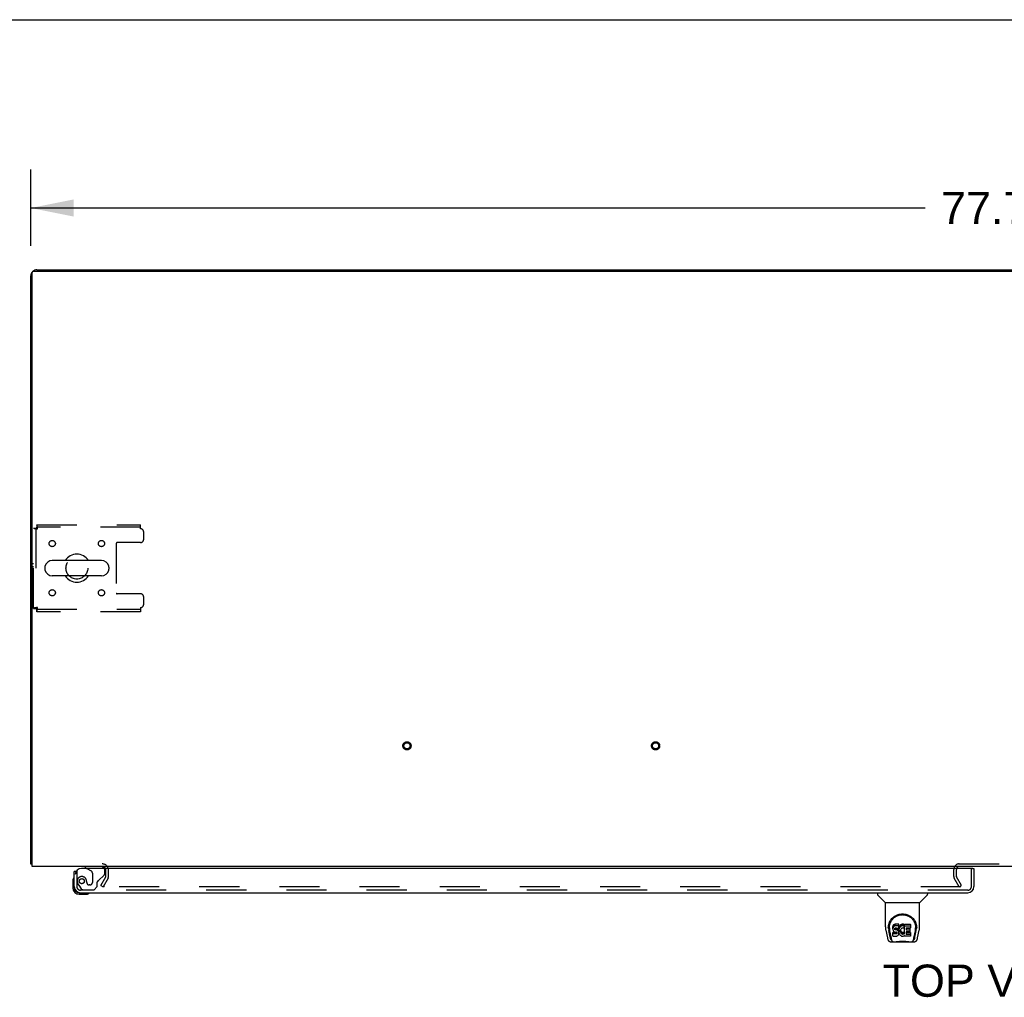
# Model space of a CAD drawing. Header units: inches. Extents: x 0 to 293, y 0 to 190.
# Tile 55 of 65: x 62 to 102, y 150 to 190. Entities that reach past the tile are written whole.
import ezdxf

# ---------------------------------------------------------------- set-up
doc = ezdxf.new("R2010")
doc.units = ezdxf.units.IN
doc.header["$LTSCALE"] = 16.12069
doc.header["$MEASUREMENT"] = 0
doc.linetypes.add('HIDDEN', pattern=[0.2, 0.1, -0.1])
doc.layers.get('0').update_dxf_attribs({"linetype": 'CONTINUOUS'})
for name, color, linetype in [('DEFAULT_2', 8, 'HIDDEN'), ('DIMENSIONS', 7, 'CONTINUOUS'), ('LEFTHAND_DOOR_ASSEMBLY', 7, 'CONTINUOUS'), ('WITNESSMARKS', 7, 'CONTINUOUS')]:
    doc.layers.add(name, color=color, linetype=linetype)
doc.styles.get("Standard").update_dxf_attribs({"font": 'arial.ttf'})
doc.dimstyles.new('DIMSTYLE_1', dxfattribs={"dimtxt": 1.293103, "dimasz": 1.724138, "dimexe": 0.09, "dimexo": 0.07, "dimgap": 0.0375, "dimtad": 0, "dimtih": 1, "dimtoh": 1, "dimzin": 4, "dimdsep": 46, "dimtxsty": 'Standard', "dimblk": '_FILLED', "dimblk1": '_FILLED', "dimblk2": '_FILLED', "dimcen": 0.09, "dimadec": 3, "dimazin": 1, "dimtfac": 1, "dimtdec": 3, "dimtofl": 0, "dimtmove": 0, "dimatfit": 3, "dimldrblk": '_FILLED', "dimfxl": 0, "dimtolj": 1, "dimtzin": 4, "dimarcsym": 0})

# ---------------------------------------------------------------- blocks, each defined once
blk = doc.blocks.new('_FILLED')
at = {"color": 0, "linetype": 'ByBlock'}
blk.add_solid([(0, 0), (-1, 0.2), (-1, -0.2)], dxfattribs=at)
blk = doc.blocks.new('*D1')
at = {"layer": 'DIMENSIONS', "color": 2, "linetype": 'Continuous'}
for p, q in [((62.806, 180.552), (62.806, 183.631)), ((140.556, 180.552), (140.556, 183.631)), ((62.806, 182.08), (98.775, 182.08)), ((140.556, 182.08), (104.587, 182.08))]:
    blk.add_line(p, q, dxfattribs=at)
at = {"layer": 'DIMENSIONS', "color": 2, "linetype": 'Continuous', "xscale": 1.724137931, "yscale": 1.724137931, "zscale": 1.724137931, "rotation": 180}
blk.add_blockref('_FILLED', (62.806, 182.08), dxfattribs=at)
at = {"layer": 'DIMENSIONS', "color": 2, "linetype": 'Continuous', "xscale": 1.724137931, "yscale": 1.724137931, "zscale": 1.724137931}
blk.add_blockref('_FILLED', (140.556, 182.08), dxfattribs=at)
at = {"layer": 'DIMENSIONS', "color": 2, "linetype": 'Continuous', "insert": (101.681, 182.726), "char_height": 1.2931, "width": 4.51865, "attachment_point": 2, "line_spacing_factor": 0.9}
blk.add_mtext('77.75', dxfattribs=at)

msp = doc.modelspace()

# ---------------------------------------------------------------- linework, layer by layer
at = {"color": 7, "linetype": 'Continuous'}
for p, q in [((0, 189.655), (293.103, 189.655)), ((70.306, 179.591), (70.306, 179.539)), ((70.306, 179.591), (133.056, 179.591)), ((101.681, 179.591), (101.681, 179.539)), ((63.373, 167.635), (63.373, 167.547)), ((65.648, 167.897), (63.673, 167.897)), ((65.948, 167.635), (65.948, 167.547)), ((65.648, 167.285), (63.673, 167.285)), ((62.858, 155.695), (62.806, 155.695))]:
    msp.add_line(p, q, dxfattribs=at)
at = {"color": 3, "linetype": 'Continuous'}
for p, q in [((62.858, 155.591), (62.858, 179.479)), ((62.918, 179.539), (140.444, 179.539)), ((63.053, 179.591), (70.306, 179.591)), ((62.806, 155.695), (62.806, 179.345)), ((140.504, 155.591), (62.858, 155.591))]:
    msp.add_line(p, q, dxfattribs=at)
for points in [[(62.834, 155.681), (62.83, 155.682), (62.827, 155.682), (62.824, 155.683), (62.821, 155.684), (62.818, 155.685), (62.816, 155.686), (62.813, 155.687), (62.811, 155.688), (62.81, 155.689), (62.809, 155.69), (62.808, 155.691), (62.807, 155.692), (62.806, 155.694), (62.806, 155.695)], [(62.858, 155.675), (62.858, 155.675), (62.854, 155.677), (62.85, 155.678), (62.846, 155.679), (62.842, 155.679), (62.834, 155.681)]]:
    msp.add_lwpolyline(points, dxfattribs=at)
for centre, radius, start, end in [((63.053, 179.345), 0.246, 140.5601, 180), ((62.918, 179.479), 0.06, 90, 180), ((63.053, 179.345), 0.246, 90, 129.4399), ((63.053, 155.838), 0.246, 215.3368, 216.0831), ((65.685, 155.449), 0.142, 26.4666, 90), ((100.15, 155.476), 0.115, 115.1781, 161.7549)]:
    msp.add_arc(centre, radius, start, end, dxfattribs=at)
at = {"color": 7, "linetype": 'Continuous'}
for centre, radius, start, end in [((64.66, 167.591), 0.562, 32.9567, 147.0433), ((63.517, 167.635), 0.144, 164.3697, 180), ((63.517, 167.547), 0.144, 180, 195.6303), ((63.673, 167.591), 0.306, 90, 164.3697), ((65.648, 167.591), 0.306, 15.6303, 90), ((65.804, 167.635), 0.144, 0, 15.6303), ((65.804, 167.547), 0.144, 344.3697, 360), ((63.673, 167.591), 0.306, 195.6303, 270), ((64.66, 167.591), 0.562, 212.956, 327.044), ((65.648, 167.591), 0.306, 270, 344.3697)]:
    msp.add_arc(centre, radius, start, end, dxfattribs=at)
at = {"layer": 'DEFAULT_2', "color": 8, "linetype": 'HIDDEN'}
for p, q in [((62.91, 165.975), (62.91, 169.207)), ((62.91, 169.207), (63.014, 169.207)), ((63.014, 169.207), (63.014, 165.975)), ((63.044, 169.341), (63.044, 169.237)), ((63.044, 169.341), (67.223, 169.341)), ((67.223, 169.237), (63.044, 169.237)), ((63.077, 169.174), (63.073, 169.188)), ((67.223, 169.174), (67.223, 169.341)), ((67.348, 168.747), (67.348, 169.049)), ((66.248, 168.592), (66.248, 166.59)), ((67.223, 168.622), (66.278, 168.622)), ((67.223, 166.56), (66.278, 166.56)), ((67.348, 166.133), (67.348, 166.435)), ((62.91, 165.975), (63.014, 165.975)), ((63.044, 165.841), (63.044, 165.945)), ((63.044, 165.945), (67.223, 165.945)), ((63.077, 166.008), (63.063, 166.003)), ((67.223, 166.008), (67.223, 165.841)), ((67.223, 165.841), (63.044, 165.841)), ((100.15, 155.695), (103.212, 155.695)), ((65.827, 155.187), (65.827, 155.449)), ((65.931, 155.187), (65.931, 155.449)), ((99.931, 155.187), (99.931, 155.476)), ((100.035, 155.187), (100.035, 155.476)), ((65.627, 154.831), (65.823, 155.17)), ((65.913, 155.118), (65.717, 154.779)), ((100.146, 154.779), (99.95, 155.118)), ((100.236, 154.831), (100.04, 155.17)), ((65.627, 154.831), (65.717, 154.779)), ((100.213, 154.779), (65.763, 154.779)), ((100.146, 154.779), (100.236, 154.831))]:
    msp.add_line(p, q, dxfattribs=at)
for points in [[(62.91, 169.207), (62.911, 169.205), (62.914, 169.202), (62.92, 169.2), (62.927, 169.198), (62.936, 169.195), (62.947, 169.193), (62.959, 169.191), (62.973, 169.188), (62.988, 169.186), (63.005, 169.184), (63.022, 169.181), (63.04, 169.179), (63.059, 169.177), (63.077, 169.174)], [(63.014, 169.207), (63.015, 169.205), (63.016, 169.202), (63.018, 169.2), (63.021, 169.198), (63.024, 169.195), (63.028, 169.193), (63.033, 169.191), (63.038, 169.188), (63.044, 169.186), (63.05, 169.184), (63.056, 169.181), (63.063, 169.179), (63.077, 169.174)], [(63.077, 169.174), (63.075, 169.193), (63.073, 169.211), (63.07, 169.229), (63.068, 169.247), (63.066, 169.263), (63.063, 169.278), (63.061, 169.292), (63.058, 169.305), (63.056, 169.316), (63.054, 169.325), (63.051, 169.332), (63.049, 169.337), (63.047, 169.34), (63.044, 169.341)], [(63.073, 169.188), (63.07, 169.195), (63.068, 169.201), (63.066, 169.208), (63.063, 169.213), (63.061, 169.219), (63.058, 169.223), (63.056, 169.227), (63.054, 169.231), (63.051, 169.234), (63.049, 169.236), (63.047, 169.237), (63.044, 169.237)], [(63.077, 166.008), (63.059, 166.006), (63.04, 166.003), (63.022, 166.001), (63.005, 165.999), (62.988, 165.996), (62.973, 165.994), (62.959, 165.992), (62.947, 165.989), (62.936, 165.987), (62.927, 165.985), (62.92, 165.982), (62.914, 165.98), (62.911, 165.978), (62.91, 165.975)], [(63.063, 166.003), (63.056, 166.001), (63.05, 165.999), (63.044, 165.996), (63.038, 165.994), (63.033, 165.992), (63.028, 165.989), (63.024, 165.987), (63.021, 165.985), (63.018, 165.982), (63.016, 165.98), (63.015, 165.978), (63.014, 165.975)], [(63.044, 165.841), (63.047, 165.842), (63.049, 165.845), (63.051, 165.851), (63.054, 165.858), (63.056, 165.867), (63.058, 165.878), (63.061, 165.89), (63.063, 165.904), (63.066, 165.919), (63.068, 165.936), (63.07, 165.953), (63.073, 165.971), (63.075, 165.989), (63.077, 166.008)], [(63.044, 165.945), (63.047, 165.946), (63.049, 165.947), (63.051, 165.949), (63.054, 165.951), (63.056, 165.955), (63.058, 165.959), (63.061, 165.964), (63.063, 165.969), (63.066, 165.975), (63.068, 165.981), (63.07, 165.987), (63.073, 165.994), (63.077, 166.008)], [(65.745, 154.804), (65.744, 154.802), (65.743, 154.8), (65.743, 154.798), (65.743, 154.796), (65.743, 154.796)], [(65.743, 154.796), (65.743, 154.794), (65.743, 154.792), (65.744, 154.79), (65.745, 154.789), (65.746, 154.787), (65.747, 154.785), (65.749, 154.784), (65.75, 154.782), (65.752, 154.781), (65.754, 154.78), (65.756, 154.78)], [(65.763, 154.779), (65.761, 154.779), (65.758, 154.779), (65.756, 154.78)]]:
    msp.add_lwpolyline(points, dxfattribs=at)
for centre, radius in [((63.671, 168.581), 0.125), ((65.65, 168.581), 0.125), ((64.66, 167.591), 0.438), ((63.671, 166.602), 0.125), ((65.65, 166.602), 0.125), ((77.938, 160.445), 0.164), ((77.938, 160.445), 0.124), ((87.938, 160.445), 0.164), ((87.938, 160.445), 0.124)]:
    msp.add_circle(centre, radius, dxfattribs=at)
for centre, radius, start, end in [((67.223, 169.049), 0.125, 0, 90), ((67.223, 168.747), 0.125, 270, 360), ((66.278, 168.592), 0.03, 90, 180), ((66.278, 166.59), 0.03, 180, 270), ((67.223, 166.435), 0.125, 0, 90), ((67.223, 166.133), 0.125, 270, 360), ((65.685, 155.449), 0.246, 0, 90), ((100.15, 155.476), 0.219, 90, 180), ((65.685, 155.449), 0.142, 0, 26.4666), ((100.15, 155.476), 0.115, 161.7549, 180), ((100.15, 155.476), 0.115, 90, 115.1781), ((65.794, 155.187), 0.033, 330, 360), ((65.794, 155.187), 0.137, 330, 360), ((100.068, 155.187), 0.137, 180, 210), ((100.068, 155.187), 0.033, 180, 210)]:
    msp.add_arc(centre, radius, start, end, dxfattribs=at)
at = {"layer": 'LEFTHAND_DOOR_ASSEMBLY', "color": 3, "linetype": 'Continuous'}
for p, q in [((64.556, 154.78), (64.556, 155.387)), ((100.682, 155.512), (64.848, 155.512)), ((100.744, 155.512), (100.744, 154.78)), ((64.803, 154.533), (100.497, 154.533))]:
    msp.add_line(p, q, dxfattribs=at)
at = {"layer": 'LEFTHAND_DOOR_ASSEMBLY', "color": 7, "linetype": 'Continuous'}
for p, q in [((64.632, 155.387), (64.556, 155.387)), ((64.998, 155.591), (64.998, 155.552)), ((64.998, 155.552), (65.067, 155.512)), ((100.682, 155.512), (100.744, 155.512)), ((64.496, 154.992), (64.496, 154.736)), ((64.556, 154.78), (64.556, 154.736)), ((64.759, 154.533), (64.803, 154.533)), ((64.759, 154.473), (65.016, 154.473)), ((65.054, 154.476), (65.016, 154.473)), ((96.865, 154.533), (96.865, 154.471)), ((98.873, 154.533), (98.873, 154.471)), ((97.174, 154.145), (96.876, 154.443)), ((97.18, 154.139), (98.558, 154.139)), ((97.18, 153.167), (97.18, 154.139)), ((98.558, 153.168), (98.558, 154.139)), ((98.564, 154.145), (98.861, 154.443)), ((97.576, 153.268), (97.552, 153.261)), ((97.715, 153.268), (97.576, 153.268)), ((97.576, 153.201), (97.576, 153.268)), ((97.717, 153.225), (97.715, 153.268)), ((97.715, 153.201), (97.715, 153.268)), ((97.853, 153.265), (97.832, 153.26)), ((97.876, 153.267), (97.853, 153.265)), ((97.853, 153.198), (97.853, 153.265)), ((97.876, 153.267), (97.898, 153.266)), ((97.876, 153.2), (97.876, 153.267)), ((97.909, 153.265), (97.898, 153.266)), ((97.898, 153.2), (97.898, 153.266)), ((97.92, 153.261), (97.909, 153.265)), ((97.909, 153.198), (97.909, 153.265)), ((97.949, 153.266), (98.185, 153.266)), ((97.949, 152.874), (97.949, 153.266)), ((97.195, 153.025), (97.26, 152.719)), ((97.298, 153.113), (97.298, 153.112)), ((97.305, 153.199), (97.304, 153.135)), ((97.367, 152.747), (97.314, 153.017)), ((97.342, 153.126), (97.342, 153.102)), ((97.351, 153.005), (97.408, 152.712)), ((97.484, 153.171), (97.483, 153.147)), ((97.483, 153.081), (97.483, 153.147)), ((97.484, 153.104), (97.483, 153.081)), ((97.483, 153.081), (97.483, 153.057)), ((97.483, 153.057), (97.487, 153.033)), ((97.49, 153.194), (97.484, 153.171)), ((97.484, 153.104), (97.484, 153.171)), ((97.49, 153.128), (97.484, 153.104)), ((97.485, 152.795), (97.485, 152.936)), ((97.487, 153.033), (97.496, 153.011)), ((97.499, 153.217), (97.49, 153.194)), ((97.49, 153.128), (97.49, 153.194)), ((97.499, 153.15), (97.49, 153.128)), ((97.549, 152.941), (97.49, 152.941)), ((97.49, 152.874), (97.49, 152.941)), ((97.549, 152.875), (97.49, 152.874)), ((97.496, 153.011), (97.509, 152.991)), ((97.513, 153.237), (97.499, 153.217)), ((97.499, 153.15), (97.499, 153.217)), ((97.513, 153.17), (97.499, 153.15)), ((97.509, 152.991), (97.525, 152.973)), ((97.521, 153.245), (97.513, 153.237)), ((97.513, 153.17), (97.513, 153.237)), ((97.521, 153.178), (97.513, 153.17)), ((97.531, 153.251), (97.521, 153.245)), ((97.521, 153.178), (97.521, 153.245)), ((97.531, 153.184), (97.521, 153.178)), ((97.525, 152.973), (97.545, 152.96)), ((97.552, 153.261), (97.531, 153.251)), ((97.531, 153.184), (97.531, 153.251)), ((97.552, 153.194), (97.531, 153.184)), ((97.545, 152.96), (97.556, 152.956)), ((97.61, 152.942), (97.549, 152.941)), ((97.549, 152.875), (97.549, 152.941)), ((97.61, 152.875), (97.549, 152.875)), ((97.552, 153.194), (97.552, 153.261)), ((97.576, 153.201), (97.552, 153.194)), ((97.554, 153.084), (97.556, 153.099)), ((97.554, 153.061), (97.554, 153.084)), ((97.554, 153.069), (97.554, 153.084)), ((97.554, 153.061), (97.554, 153.069)), ((97.557, 153.054), (97.554, 153.061)), ((97.556, 153.099), (97.56, 153.106)), ((97.556, 152.956), (97.568, 152.954)), ((97.557, 153.054), (97.557, 153.099)), ((97.561, 153.048), (97.557, 153.054)), ((97.56, 153.106), (97.565, 153.11)), ((97.561, 153.048), (97.561, 153.107)), ((97.567, 153.044), (97.561, 153.048)), ((97.565, 153.11), (97.58, 153.115)), ((97.582, 153.107), (97.567, 153.111)), ((97.567, 153.111), (97.567, 153.111)), ((97.567, 153.044), (97.567, 153.111)), ((97.582, 153.04), (97.567, 153.044)), ((97.568, 152.954), (97.615, 152.954)), ((97.715, 153.201), (97.576, 153.201)), ((97.58, 153.115), (97.595, 153.116)), ((97.606, 153.107), (97.582, 153.107)), ((97.582, 153.04), (97.582, 153.107)), ((97.606, 153.041), (97.582, 153.04)), ((97.595, 153.116), (97.707, 153.116)), ((97.63, 153.106), (97.606, 153.107)), ((97.606, 153.041), (97.606, 153.107)), ((97.63, 153.039), (97.606, 153.041)), ((97.625, 152.943), (97.61, 152.942)), ((97.61, 152.875), (97.61, 152.942)), ((97.625, 152.876), (97.61, 152.875)), ((97.615, 152.954), (97.623, 152.953)), ((97.623, 152.953), (97.63, 152.951)), ((97.631, 152.946), (97.625, 152.943)), ((97.625, 152.876), (97.625, 152.943)), ((97.631, 152.88), (97.625, 152.876)), ((97.653, 153.101), (97.63, 153.106)), ((97.63, 153.039), (97.63, 153.106)), ((97.653, 153.034), (97.63, 153.039)), ((97.63, 152.951), (97.636, 152.946)), ((97.633, 152.948), (97.631, 152.946)), ((97.631, 152.88), (97.631, 152.946)), ((97.637, 152.885), (97.631, 152.88)), ((97.636, 152.946), (97.641, 152.94)), ((97.637, 152.885), (97.637, 152.944)), ((97.646, 152.897), (97.637, 152.885)), ((97.641, 152.94), (97.647, 152.926)), ((97.646, 152.897), (97.646, 152.928)), ((97.649, 152.904), (97.646, 152.897)), ((97.647, 152.926), (97.65, 152.911)), ((97.649, 152.904), (97.649, 152.916)), ((97.65, 152.911), (97.649, 152.904)), ((97.664, 153.096), (97.653, 153.101)), ((97.653, 153.034), (97.653, 153.101)), ((97.664, 153.029), (97.653, 153.034)), ((97.674, 153.089), (97.664, 153.096)), ((97.664, 153.029), (97.664, 153.096)), ((97.674, 153.022), (97.664, 153.029)), ((97.691, 153.072), (97.674, 153.089)), ((97.674, 153.022), (97.674, 153.089)), ((97.691, 153.006), (97.674, 153.022)), ((97.704, 153.052), (97.691, 153.072)), ((97.691, 153.006), (97.691, 153.072)), ((97.704, 152.986), (97.691, 153.006)), ((97.714, 153.03), (97.704, 153.052)), ((97.704, 152.986), (97.704, 153.052)), ((97.714, 152.963), (97.704, 152.986)), ((97.706, 152.847), (97.715, 152.869)), ((97.707, 153.116), (97.713, 153.117)), ((97.713, 153.117), (97.715, 153.122)), ((97.715, 153.026), (97.714, 153.03)), ((97.714, 152.963), (97.714, 153.03)), ((97.72, 152.94), (97.714, 152.963)), ((97.717, 153.159), (97.715, 153.201)), ((97.715, 153.122), (97.716, 153.135)), ((97.719, 153.104), (97.715, 153.06)), ((97.715, 152.993), (97.715, 153.06)), ((97.719, 153.037), (97.715, 152.993)), ((97.715, 152.993), (97.716, 152.971)), ((97.715, 152.869), (97.721, 152.893)), ((97.716, 153.135), (97.717, 153.159)), ((97.716, 152.971), (97.719, 152.949)), ((97.717, 153.159), (97.717, 153.225)), ((97.724, 153.126), (97.719, 153.104)), ((97.719, 153.037), (97.719, 153.104)), ((97.724, 153.059), (97.719, 153.037)), ((97.719, 152.949), (97.723, 152.927)), ((97.723, 152.916), (97.72, 152.94)), ((97.721, 152.893), (97.723, 152.916)), ((97.723, 152.916), (97.723, 152.931)), ((97.723, 152.927), (97.73, 152.906)), ((97.73, 153.148), (97.724, 153.126)), ((97.724, 153.059), (97.724, 153.126)), ((97.73, 153.081), (97.724, 153.059)), ((97.738, 153.168), (97.73, 153.148)), ((97.73, 153.081), (97.73, 153.148)), ((97.738, 153.101), (97.73, 153.081)), ((97.73, 152.906), (97.752, 152.866)), ((97.749, 153.188), (97.738, 153.168)), ((97.738, 153.101), (97.738, 153.168)), ((97.749, 153.121), (97.738, 153.101)), ((97.762, 153.206), (97.749, 153.188)), ((97.749, 153.121), (97.749, 153.188)), ((97.762, 153.139), (97.749, 153.121)), ((97.752, 152.866), (97.764, 152.848)), ((97.777, 153.223), (97.762, 153.206)), ((97.762, 153.139), (97.762, 153.206)), ((97.777, 153.156), (97.762, 153.139)), ((97.793, 153.238), (97.777, 153.223)), ((97.777, 153.156), (97.777, 153.223)), ((97.793, 153.171), (97.777, 153.156)), ((97.785, 153.009), (97.784, 152.982)), ((97.784, 152.982), (97.786, 152.969)), ((97.788, 153.035), (97.785, 153.009)), ((97.786, 152.969), (97.786, 153.009)), ((97.786, 152.969), (97.789, 152.956)), ((97.787, 153.028), (97.789, 153.023)), ((97.792, 153.048), (97.788, 153.035)), ((97.789, 153.023), (97.799, 152.998)), ((97.789, 152.956), (97.789, 153.023)), ((97.789, 152.956), (97.799, 152.931)), ((97.798, 153.06), (97.792, 153.048)), ((97.811, 153.251), (97.793, 153.238)), ((97.793, 153.171), (97.793, 153.238)), ((97.811, 153.184), (97.793, 153.171)), ((97.812, 153.083), (97.798, 153.06)), ((97.799, 152.998), (97.812, 152.975)), ((97.799, 152.931), (97.799, 152.998)), ((97.799, 152.931), (97.812, 152.908)), ((97.832, 153.26), (97.811, 153.251)), ((97.811, 153.184), (97.811, 153.251)), ((97.832, 153.193), (97.811, 153.184)), ((97.82, 153.093), (97.812, 153.083)), ((97.812, 152.975), (97.821, 152.965)), ((97.812, 152.908), (97.812, 152.975)), ((97.812, 152.908), (97.821, 152.898)), ((97.831, 153.101), (97.82, 153.093)), ((97.821, 152.965), (97.831, 152.956)), ((97.821, 152.898), (97.821, 152.965)), ((97.821, 152.898), (97.831, 152.889)), ((97.856, 153.111), (97.831, 153.101)), ((97.831, 152.956), (97.842, 152.948)), ((97.831, 152.889), (97.831, 152.956)), ((97.831, 152.889), (97.842, 152.881)), ((97.832, 153.193), (97.832, 153.26)), ((97.853, 153.198), (97.832, 153.193)), ((97.842, 152.948), (97.855, 152.943)), ((97.842, 152.881), (97.842, 152.948)), ((97.842, 152.881), (97.855, 152.877)), ((97.876, 153.2), (97.853, 153.198)), ((97.855, 152.943), (97.868, 152.941)), ((97.855, 152.877), (97.855, 152.943)), ((97.855, 152.877), (97.868, 152.874)), ((97.869, 153.115), (97.856, 153.111)), ((97.868, 152.941), (97.881, 152.941)), ((97.868, 152.874), (97.868, 152.941)), ((97.868, 152.874), (97.881, 152.874)), ((97.882, 153.115), (97.869, 153.115)), ((97.898, 153.2), (97.876, 153.2)), ((97.881, 152.941), (97.894, 152.943)), ((97.881, 152.874), (97.881, 152.941)), ((97.881, 152.874), (97.894, 152.876)), ((97.895, 153.111), (97.882, 153.115)), ((97.894, 152.943), (97.907, 152.947)), ((97.894, 152.876), (97.894, 152.943)), ((97.894, 152.876), (97.907, 152.88)), ((97.908, 153.107), (97.895, 153.111)), ((97.909, 153.198), (97.898, 153.2)), ((97.907, 152.947), (97.919, 152.952)), ((97.907, 152.88), (97.907, 152.947)), ((97.907, 152.88), (97.919, 152.885)), ((97.92, 153.194), (97.909, 153.198)), ((97.94, 153.177), (97.914, 153.109)), ((97.919, 152.952), (97.93, 152.96)), ((97.919, 152.885), (97.919, 152.952)), ((97.919, 152.885), (97.93, 152.893)), ((97.938, 153.249), (97.92, 153.261)), ((97.92, 153.194), (97.92, 153.261)), ((97.938, 153.182), (97.92, 153.194)), ((97.93, 152.96), (97.93, 152.893)), ((97.937, 152.958), (97.949, 152.941)), ((97.937, 152.892), (97.949, 152.874)), ((97.938, 153.249), (97.938, 153.182)), ((97.94, 153.246), (97.94, 153.182)), ((97.949, 153.199), (98.185, 153.199)), ((98.019, 153.112), (98.019, 153.044)), ((98.02, 152.953), (98.02, 152.875)), ((98.185, 153.116), (98.023, 153.116)), ((98.023, 153.106), (98.154, 153.106)), ((98.023, 153.04), (98.154, 153.04)), ((98.154, 152.958), (98.024, 152.958)), ((98.024, 152.938), (98.186, 152.938)), ((98.024, 152.871), (98.186, 152.871)), ((98.159, 153.102), (98.159, 152.962)), ((98.19, 153.262), (98.19, 153.12)), ((98.19, 152.933), (98.19, 152.794)), ((98.329, 152.712), (98.386, 153.002)), ((98.37, 152.747), (98.423, 153.017)), ((98.386, 153.002), (98.387, 153.005)), ((98.433, 153.199), (98.434, 153.135)), ((98.44, 153.112), (98.44, 153.113)), ((98.478, 152.719), (98.543, 153.025)), ((97.384, 152.565), (97.611, 152.565)), ((97.419, 152.643), (97.426, 152.643)), ((97.424, 152.648), (97.428, 152.638)), ((97.428, 152.637), (97.428, 152.638)), ((97.471, 152.565), (97.469, 152.565)), ((97.49, 152.79), (97.634, 152.79)), ((97.631, 152.545), (97.61, 152.565)), ((98.107, 152.545), (97.631, 152.545)), ((97.634, 152.79), (97.646, 152.792)), ((97.646, 152.792), (97.657, 152.796)), ((97.657, 152.796), (97.677, 152.809)), ((97.677, 152.809), (97.694, 152.826)), ((97.694, 152.826), (97.701, 152.836)), ((97.701, 152.836), (97.706, 152.847)), ((97.764, 152.848), (97.779, 152.831)), ((97.779, 152.831), (97.796, 152.816)), ((97.796, 152.816), (97.813, 152.803)), ((97.813, 152.803), (97.823, 152.798)), ((97.823, 152.798), (97.834, 152.794)), ((97.834, 152.794), (97.855, 152.788)), ((97.855, 152.788), (97.877, 152.786)), ((97.877, 152.786), (97.899, 152.789)), ((97.899, 152.789), (97.921, 152.796)), ((97.921, 152.796), (97.94, 152.807)), ((97.95, 152.807), (97.94, 152.807)), ((97.94, 152.807), (97.94, 152.807)), ((97.95, 152.794), (97.95, 152.807)), ((98.186, 152.79), (97.955, 152.79)), ((98.107, 152.545), (98.128, 152.565)), ((98.127, 152.565), (98.354, 152.565)), ((98.268, 152.565), (98.267, 152.565)), ((98.309, 152.637), (98.31, 152.638)), ((98.31, 152.638), (98.313, 152.648)), ((98.312, 152.643), (98.319, 152.643))]:
    msp.add_line(p, q, dxfattribs=at)
at = {"layer": 'LEFTHAND_DOOR_ASSEMBLY', "color": 8, "linetype": 'HIDDEN'}
for p, q in [((64.66, 155.387), (64.632, 155.387)), ((64.66, 155.387), (64.66, 154.78)), ((65.628, 155.591), (64.998, 155.591)), ((65.067, 155.512), (65.236, 155.414)), ((65.286, 155.328), (65.286, 154.948)), ((65.785, 155.312), (65.785, 155.434)), ((100.64, 154.78), (100.64, 155.512)), ((65.057, 154.948), (65.057, 154.937)), ((65.188, 154.85), (65.155, 154.85)), ((65.478, 154.784), (65.478, 154.963)), ((65.537, 155.022), (65.756, 155.241)), ((64.735, 154.836), (64.836, 154.692)), ((100.497, 154.637), (64.803, 154.637)), ((64.901, 154.658), (65.352, 154.658)), ((65.352, 154.658), (65.478, 154.784))]:
    msp.add_line(p, q, dxfattribs=at)
at = {"layer": 'LEFTHAND_DOOR_ASSEMBLY', "color": 7, "linetype": 'Continuous'}
for points in [[(97.298, 153.125), (97.301, 153.167), (97.307, 153.217), (97.318, 153.263), (97.332, 153.308), (97.349, 153.349), (97.369, 153.389), (97.392, 153.426), (97.417, 153.461), (97.444, 153.494), (97.473, 153.524), (97.505, 153.552), (97.539, 153.578), (97.574, 153.601), (97.612, 153.622), (97.652, 153.64), (97.693, 153.656), (97.736, 153.668), (97.779, 153.676), (97.824, 153.682), (97.869, 153.683), (97.914, 153.682), (97.959, 153.676), (98.003, 153.667), (98.045, 153.655), (98.087, 153.64), (98.126, 153.622), (98.164, 153.601), (98.2, 153.578), (98.233, 153.552), (98.265, 153.524), (98.294, 153.493), (98.321, 153.46), (98.346, 153.425), (98.369, 153.388), (98.388, 153.349), (98.406, 153.307), (98.42, 153.263), (98.43, 153.216), (98.437, 153.166), (98.44, 153.125)], [(97.342, 153.126), (97.342, 153.146), (97.344, 153.17), (97.346, 153.194), (97.35, 153.218), (97.355, 153.241), (97.361, 153.265), (97.367, 153.287), (97.375, 153.309), (97.384, 153.331), (97.393, 153.352), (97.403, 153.372), (97.414, 153.392), (97.426, 153.411), (97.438, 153.429), (97.451, 153.446), (97.464, 153.463), (97.477, 153.478), (97.491, 153.493), (97.506, 153.508), (97.52, 153.521), (97.535, 153.534), (97.551, 153.546), (97.566, 153.557), (97.582, 153.568), (97.597, 153.577), (97.613, 153.587), (97.629, 153.595), (97.645, 153.603), (97.661, 153.61), (97.677, 153.616), (97.693, 153.622), (97.709, 153.628), (97.725, 153.633), (97.741, 153.637), (97.757, 153.641), (97.772, 153.644), (97.788, 153.646), (97.804, 153.649), (97.82, 153.65), (97.836, 153.652), (97.852, 153.652), (97.868, 153.653), (97.884, 153.652), (97.9, 153.652), (97.916, 153.651), (97.932, 153.649), (97.948, 153.647), (97.964, 153.644), (97.98, 153.641), (97.996, 153.637), (98.012, 153.633), (98.028, 153.628), (98.044, 153.623), (98.06, 153.617), (98.076, 153.61), (98.092, 153.603), (98.108, 153.595), (98.124, 153.587), (98.139, 153.578), (98.155, 153.568), (98.171, 153.558), (98.186, 153.546), (98.201, 153.535), (98.216, 153.522), (98.231, 153.508), (98.245, 153.494), (98.26, 153.479), (98.273, 153.463), (98.287, 153.447), (98.299, 153.429), (98.312, 153.411), (98.323, 153.392), (98.334, 153.373), (98.344, 153.352), (98.354, 153.331), (98.362, 153.31), (98.37, 153.288), (98.377, 153.265), (98.383, 153.242), (98.388, 153.218), (98.391, 153.194), (98.394, 153.17), (98.395, 153.146), (98.396, 153.126)], [(97.18, 153.167), (97.181, 153.135), (97.184, 153.095), (97.189, 153.055), (97.195, 153.025)], [(97.298, 153.113), (97.298, 153.118), (97.298, 153.125)], [(97.342, 153.102), (97.342, 153.086), (97.344, 153.058), (97.347, 153.03), (97.351, 153.005)], [(97.49, 152.941), (97.489, 152.941), (97.489, 152.941), (97.488, 152.941), (97.488, 152.941), (97.488, 152.94), (97.487, 152.94), (97.487, 152.94), (97.486, 152.939), (97.486, 152.939), (97.486, 152.939), (97.486, 152.938), (97.485, 152.938), (97.485, 152.937), (97.485, 152.936)], [(97.49, 152.874), (97.489, 152.874), (97.489, 152.874), (97.488, 152.874), (97.488, 152.874), (97.488, 152.874), (97.487, 152.873), (97.487, 152.873), (97.486, 152.873), (97.486, 152.872), (97.486, 152.872), (97.486, 152.871), (97.485, 152.871), (97.485, 152.87), (97.485, 152.87)], [(98.387, 153.005), (98.387, 153.009), (98.388, 153.012), (98.388, 153.015), (98.389, 153.018), (98.389, 153.021), (98.39, 153.024), (98.39, 153.027), (98.391, 153.031), (98.391, 153.034), (98.392, 153.038), (98.392, 153.042), (98.393, 153.046), (98.393, 153.05), (98.393, 153.054), (98.394, 153.058), (98.394, 153.062), (98.395, 153.067), (98.395, 153.071), (98.395, 153.076), (98.395, 153.08), (98.395, 153.085), (98.396, 153.09), (98.396, 153.095), (98.396, 153.1), (98.396, 153.126)], [(98.44, 153.125), (98.44, 153.118), (98.44, 153.113)], [(98.543, 153.025), (98.548, 153.055), (98.554, 153.095), (98.557, 153.134), (98.558, 153.168)], [(97.26, 152.719), (97.263, 152.706), (97.268, 152.688), (97.273, 152.671), (97.278, 152.656), (97.284, 152.642), (97.29, 152.63), (97.296, 152.619), (97.303, 152.608), (97.311, 152.598), (97.32, 152.589), (97.331, 152.581), (97.342, 152.575), (97.354, 152.57), (97.367, 152.566), (97.381, 152.565), (97.384, 152.565)], [(97.408, 152.712), (97.411, 152.7), (97.414, 152.686), (97.417, 152.673), (97.421, 152.66), (97.424, 152.648)], [(97.428, 152.637), (97.433, 152.625), (97.44, 152.612), (97.446, 152.602), (97.453, 152.592), (97.46, 152.584), (97.468, 152.577), (97.477, 152.572), (97.487, 152.567), (97.497, 152.565), (97.505, 152.565)], [(97.585, 152.565), (97.606, 152.565), (97.628, 152.567), (97.651, 152.569), (97.676, 152.572), (97.702, 152.574), (97.728, 152.577), (97.756, 152.58), (97.784, 152.582), (97.813, 152.584), (97.842, 152.585), (97.871, 152.585), (97.9, 152.585), (97.93, 152.584), (97.958, 152.582), (97.986, 152.58), (98.013, 152.577), (98.039, 152.574), (98.064, 152.571), (98.088, 152.569), (98.111, 152.567), (98.132, 152.565), (98.152, 152.565)], [(97.585, 152.565), (97.607, 152.565), (97.634, 152.567), (97.662, 152.569), (97.719, 152.575)], [(97.719, 152.575), (97.748, 152.578), (97.777, 152.58), (97.807, 152.582), (97.838, 152.583), (97.868, 152.584), (97.899, 152.583), (97.929, 152.582), (97.959, 152.58), (97.989, 152.578), (98.018, 152.575), (98.076, 152.569)], [(98.076, 152.569), (98.103, 152.567), (98.13, 152.565), (98.152, 152.565)], [(98.233, 152.565), (98.241, 152.565), (98.251, 152.567), (98.26, 152.572), (98.269, 152.577), (98.278, 152.584), (98.285, 152.592), (98.292, 152.601), (98.298, 152.612), (98.304, 152.625), (98.309, 152.637)], [(98.313, 152.648), (98.317, 152.66), (98.321, 152.673), (98.324, 152.686), (98.327, 152.7), (98.329, 152.712)], [(98.354, 152.565), (98.356, 152.565), (98.369, 152.566), (98.382, 152.569), (98.395, 152.574), (98.406, 152.581), (98.417, 152.589), (98.426, 152.598), (98.434, 152.608), (98.441, 152.618), (98.448, 152.63), (98.454, 152.642), (98.46, 152.656), (98.465, 152.671), (98.47, 152.687), (98.475, 152.706), (98.478, 152.719)]]:
    msp.add_lwpolyline(points, dxfattribs=at)
at = {"layer": 'LEFTHAND_DOOR_ASSEMBLY', "color": 8, "linetype": 'HIDDEN'}
msp.add_circle((64.86, 155), 0.101, dxfattribs=at)
at = {"layer": 'LEFTHAND_DOOR_ASSEMBLY', "color": 3, "linetype": 'Continuous'}
for centre, radius, start, end in [((64.848, 155.262), 0.25, 90, 180), ((100.682, 155.492), 0.02, 0, 90), ((64.803, 154.78), 0.246, 180, 270), ((100.497, 154.78), 0.246, 270, 360)]:
    msp.add_arc(centre, radius, start, end, dxfattribs=at)
at = {"layer": 'LEFTHAND_DOOR_ASSEMBLY', "color": 8, "linetype": 'HIDDEN'}
for centre, radius, start, end in [((65.186, 155.328), 0.1, 0, 59.908), ((65.685, 155.312), 0.1, 315, 360), ((65.628, 155.434), 0.157, 0, 29.8303), ((64.86, 155), 0.187, 17.8482, 196.8439), ((65.05, 155.058), 0.386, 196.8439, 215.1), ((64.664, 154.937), 0.393, 1.6599, 17.9298), ((65.155, 154.948), 0.098, 180, 270), ((65.188, 154.948), 0.098, 270, 360), ((65.517, 154.963), 0.039, 111.6096, 180), ((65.466, 155.092), 0.1, 291.6096, 315), ((64.803, 154.78), 0.142, 180, 270), ((64.901, 154.737), 0.079, 215.1, 270), ((100.497, 154.78), 0.142, 270, 360)]:
    msp.add_arc(centre, radius, start, end, dxfattribs=at)
at = {"layer": 'LEFTHAND_DOOR_ASSEMBLY', "color": 7, "linetype": 'Continuous'}
for centre, radius, start, end in [((65.628, 155.434), 0.157, 29.8303, 90), ((64.746, 154.992), 0.25, 149.1101, 180), ((64.545, 155.113), 0.015, 96.3796, 149.1101), ((64.541, 155.113), 0.015, 0, 83.6204), ((64.759, 154.736), 0.263, 180, 270), ((64.759, 154.736), 0.203, 180, 270), ((65.016, 154.723), 0.25, 270, 300.8899), ((65.136, 154.518), 0.015, 6.3796, 90), ((65.136, 154.521), 0.015, 300.8899, 353.6204), ((96.904, 154.471), 0.0394, 180, 225), ((98.833, 154.471), 0.0394, 315, 360), ((97.188, 154.159), 0.0197, 225, 262.5), ((98.55, 154.159), 0.0197, 277.5, 315)]:
    msp.add_arc(centre, radius, start, end, dxfattribs=at)
for centre, major_axis, ratio, start_param, end_param in [((97.869, 153.126), (0, 0.565), 0.999848, 1.137008, 1.76365), ((98.185, 153.262), (0.00448, 0), 1, 0, 1.570796), ((97.869, 153.126), (0, 0.565), 0.999848, 4.519536, 5.145564), ((97.909, 153.111), (0.00448, 0), 1, -1.986921, -0.366491), ((97.933, 152.956), (0, 0.00448), 1, 0, 0.651783), ((97.933, 152.889), (0, 0.00448), 1, 0, 0.651783), ((97.933, 152.956), (0.00448, 0), 1, 0.594971, 1.570796), ((97.933, 152.889), (0.00448, 0), 1, 0.594971, 1.570796), ((97.936, 153.246), (0.00448, 0), 1, 0.003891, 0.905353), ((97.936, 153.179), (0.00448, 0), 1, 0.003842, 0.905353), ((98.023, 153.112), (0.00448, 0), 1, 1.570796, 3.141593), ((98.023, 153.111), (0, 0.00448), 1, 1.96475, 3.141593), ((98.023, 153.044), (0.00448, 0), 1, -3.141593, -1.570796), ((98.024, 152.953), (0.00448, 0), 1, 1.570796, 3.141593), ((98.024, 152.942), (0.00448, 0), 1, -3.141593, -1.570796), ((98.024, 152.875), (0.00448, 0), 1, -3.141593, -1.570796), ((98.154, 153.102), (0.00448, 0), 1, 0, 1.570796), ((98.154, 153.035), (0.00448, 0), 1, 0, 1.570796), ((98.154, 152.962), (0.00448, 0), 1, -1.570796, 0), ((98.185, 153.195), (0.00448, 0), 1, 0, 1.570796), ((98.185, 153.12), (0.00448, 0), 1, -1.570796, 0), ((98.186, 152.933), (0.00448, 0), 1, 0, 1.570796), ((98.186, 152.867), (0.00448, 0), 1, 0, 1.570796), ((97.425, 152.998), (0.007, 0.354), 0.213027, -3.923008, -3.13761), ((97.49, 152.795), (0, 0.00483), 1, 1.570796, 3.141593), ((97.955, 152.794), (0.00448, 0), 1, -3.141593, -1.570796), ((98.186, 152.794), (0.00448, 0), 1, -1.570796, 0), ((98.313, 152.998), (-0.007, 0.354), 0.213027, -3.145575, -2.360177)]:
    msp.add_ellipse(centre, major_axis=major_axis, ratio=ratio, start_param=start_param, end_param=end_param, dxfattribs=at)
at = {"layer": 'WITNESSMARKS', "color": 40, "linetype": 'Continuous'}
for p, q in [((62.858, 167.779), (62.921, 167.779)), ((62.858, 167.654), (62.921, 167.654)), ((62.858, 167.591), (62.921, 167.591))]:
    msp.add_line(p, q, dxfattribs=at)

# ---------------------------------------------------------------- texts
at = {"layer": 'DIMENSIONS', "color": 2, "linetype": 'Continuous', "insert": (101.482, 151.644), "char_height": 1.2931, "width": 8.81137, "attachment_point": 2, "line_spacing_factor": 0.9}
msp.add_mtext('TOP VIEW', dxfattribs=at)

# ---------------------------------------------------------------- dimensions: what is measured, and where the dimension line sits
at = {"layer": 'DIMENSIONS', "color": 2, "linetype": 'Continuous'}
dim = msp.add_linear_dim(base=(62.806, 182.08), p1=(140.556, 183.701), p2=(62.806, 183.701), angle=180, dimstyle='DIMSTYLE_1', dxfattribs=at)
dim.commit()
dim.dimension.update_dxf_attribs({"geometry": '*D1', "text_midpoint": (101.686, 182.063), "dimtype": 160})

doc.saveas('drawing.dxf')
